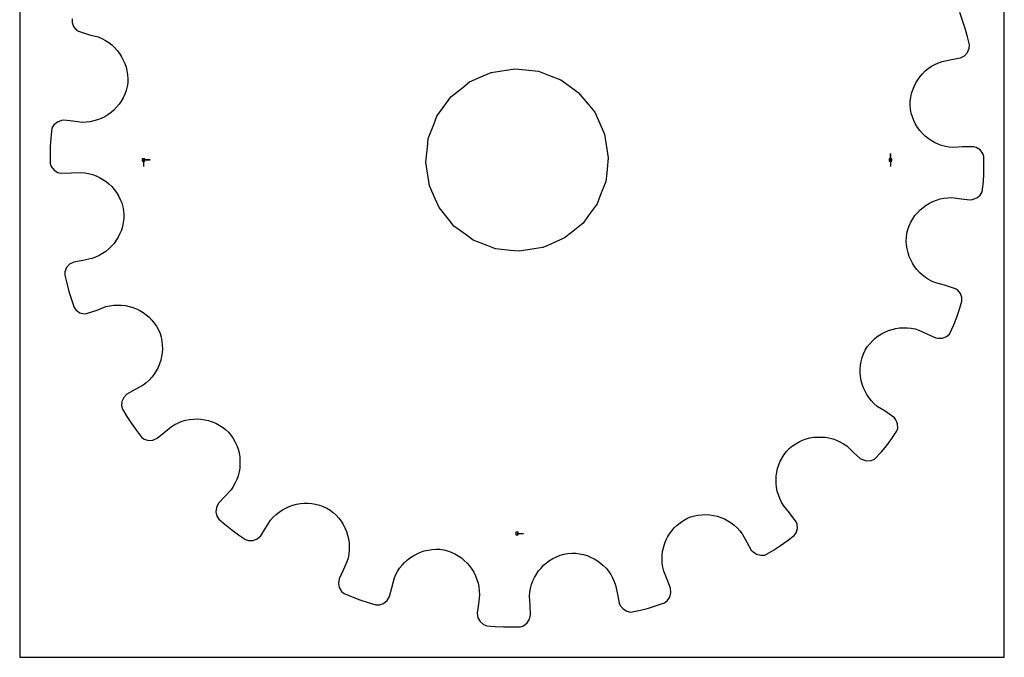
# Model space of a CAD drawing. Extents: x 0 to 216, y 0 to 279.
# Tile 1 of 2: x 0 to 216, y 0 to 140. Entities that reach past the tile are written whole.
import ezdxf

# ---------------------------------------------------------------- set-up
doc = ezdxf.new("R2010")
doc.units = 0

msp = doc.modelspace()

# ---------------------------------------------------------------- linework, layer by layer
at = {"layer": 'annotation', "color": 1}
for p, q in [((190.959435, 109.051908), (190.959435, 110.480658)), ((190.959435, 109.051908), (190.959435, 110.480658)), ((190.959435, 110.480658), (190.959435, 109.051908)), ((27.144382, 109.051908), (28.573132, 109.051908)), ((27.144382, 109.051908), (28.573132, 109.051908)), ((28.573132, 109.051908), (27.144382, 109.051908)), ((27.144382, 109.051908), (27.144382, 107.623158)), ((190.959435, 109.051908), (190.959435, 107.623158)), ((109.051908, 27.144382), (110.480658, 27.144382))]:
    msp.add_line(p, q, dxfattribs=at)
at = {"layer": 'boundary', "color": 5}
for p, q in [((206.742891, 139.649403), (206.161447, 141.378212)), ((11.487747, 139.978734), (11.481042, 139.232808)), ((11.481042, 139.232808), (11.809977, 138.306217)), ((11.809977, 138.306217), (12.432149, 137.544593)), ((207.338126, 137.87959), (206.742891, 139.649403)), ((12.432149, 137.544593), (12.871323, 137.283528)), ((12.871323, 137.283528), (15.284529, 136.518223)), ((15.284529, 136.518223), (17.222766, 136.019756)), ((17.222766, 136.019756), (18.031522, 135.673375)), ((207.793139, 136.068649), (207.338126, 137.87959)), ((208.237609, 134.299665), (207.793139, 136.068649)), ((18.031522, 135.673375), (18.795922, 135.263902)), ((18.795922, 135.263902), (19.514762, 134.794733)), ((19.514762, 134.794733), (20.184552, 134.270592)), ((20.184552, 134.270592), (20.803485, 133.695131)), ((208.200872, 133.554472), (208.237609, 134.299665)), ((20.803485, 133.695131), (21.369214, 133.072441)), ((21.369214, 133.072441), (21.879327, 132.406431)), ((21.879327, 132.406431), (22.331586, 131.701365)), ((22.331586, 131.701365), (22.723471, 130.960979)), ((206.25765, 131.458581), (207.15471, 131.923915)), ((207.15471, 131.923915), (207.818905, 132.648011)), ((207.818905, 132.648011), (208.200872, 133.554472)), ((22.723471, 130.960979), (23.052707, 130.189483)), ((23.052707, 130.189483), (23.316847, 129.390723)), ((199.224561, 129.103659), (199.923697, 129.588218)), ((199.923697, 129.588218), (200.668622, 130.014584)), ((200.668622, 130.014584), (201.455901, 130.379251)), ((201.455901, 130.379251), (202.283934, 130.677897)), ((202.283934, 130.677897), (204.294078, 131.072814)), ((204.294078, 131.072814), (206.25765, 131.458581)), ((23.316847, 129.390723), (23.513676, 128.569029)), ((23.513676, 128.569029), (23.640747, 127.728248)), ((23.640747, 127.728248), (23.695659, 126.872354)), ((197.424411, 127.340589), (197.972416, 127.975967)), ((197.972416, 127.975967), (198.573365, 128.564831)), ((198.573365, 128.564831), (199.224561, 129.103659)), ((23.676641, 126.005058), (23.580252, 125.131199)), ((23.695659, 126.872354), (23.676641, 126.005058)), ((196.125478, 125.194556), (196.498775, 125.945937)), ((196.498775, 125.945937), (196.932293, 126.662734)), ((196.932293, 126.662734), (197.424411, 127.340589)), ((23.055706, 123.465424), (22.693611, 122.687233)), ((23.352333, 124.281137), (23.055706, 123.465424)), ((23.580252, 125.131199), (23.352333, 124.281137)), ((195.397105, 122.770155), (195.572138, 123.60278)), ((195.572138, 123.60278), (195.815903, 124.412242)), ((195.815903, 124.412242), (196.125478, 125.194556)), ((21.787796, 121.255048), (21.251648, 120.606576)), ((22.269936, 121.949462), (21.787796, 121.255048)), ((22.693611, 122.687233), (22.269936, 121.949462)), ((195.263094, 121.050647), (195.293528, 121.917946)), ((195.308602, 120.171975), (195.263094, 121.050647)), ((195.293528, 121.917946), (195.397105, 122.770155)), ((19.353143, 118.967004), (18.635473, 118.532056)), ((20.030203, 119.4599), (19.353143, 118.967004)), ((20.664677, 120.007099), (20.030203, 119.4599)), ((21.251648, 120.606576), (20.664677, 120.007099)), ((195.487691, 119.310833), (195.308602, 120.171975)), ((195.737397, 118.4801), (195.487691, 119.310833)), ((7.509204, 116.763688), (7.052791, 116.042891)), ((8.259948, 117.37579), (7.509204, 116.763688)), ((9.175309, 117.69648), (8.259948, 117.37579)), ((9.679682, 117.780093), (9.175309, 117.69648)), ((11.666378, 117.540223), (9.679682, 117.780093)), ((13.700195, 117.294664), (11.666378, 117.540223)), ((14.579824, 117.32299), (13.700195, 117.294664)), ((15.441193, 117.426487), (14.579824, 117.32299)), ((16.28167, 117.601724), (15.441193, 117.426487)), ((17.096241, 117.846498), (16.28167, 117.601724)), ((17.882338, 118.157486), (17.096241, 117.846498)), ((18.635473, 118.532056), (17.882338, 118.157486)), ((196.054203, 117.683067), (195.737397, 118.4801)), ((196.435134, 116.922646), (196.054203, 117.683067)), ((196.875929, 116.202169), (196.435134, 116.922646)), ((7.052791, 116.042891), (6.794656, 113.870241)), ((197.374097, 115.524049), (196.875929, 116.202169)), ((197.92563, 114.892075), (197.374097, 115.524049)), ((198.526812, 114.309198), (197.92563, 114.892075)), ((6.794656, 113.870241), (6.6675, 112.007266)), ((199.174671, 113.778325), (198.526812, 114.309198)), ((199.866204, 113.302324), (199.174671, 113.778325)), ((200.596582, 112.884894), (199.866204, 113.302324)), ((201.362871, 112.529005), (200.596582, 112.884894)), ((202.162041, 112.237458), (201.362871, 112.529005)), ((6.6675, 112.007266), (6.686506, 110.183324)), ((6.686506, 110.183324), (6.705963, 108.316122)), ((202.990462, 112.013372), (202.162041, 112.237458)), ((203.844, 111.86031), (202.990462, 112.013372)), ((204.720204, 111.78074), (203.844, 111.86031)), ((206.717516, 111.905621), (204.720204, 111.78074)), ((209.249358, 111.923413), (206.717516, 111.905621)), ((209.74807, 111.810752), (209.249358, 111.923413)), ((210.574172, 111.278941), (209.74807, 111.810752)), ((211.173586, 110.499323), (210.574172, 111.278941)), ((211.397854, 109.787695), (211.173586, 110.499323)), ((6.705963, 108.316122), (6.930231, 107.604494)), ((211.417311, 107.920493), (211.397854, 109.787695)), ((6.930231, 107.604494), (7.529645, 106.824876)), ((7.529645, 106.824876), (8.355746, 106.293065)), ((8.355746, 106.293065), (8.854459, 106.180404)), ((8.854459, 106.180404), (11.386301, 106.198195)), ((11.386301, 106.198195), (13.383613, 106.323076)), ((13.383613, 106.323076), (14.259817, 106.243507)), ((14.259817, 106.243507), (15.113355, 106.090445)), ((15.113355, 106.090445), (15.941776, 105.866359)), ((15.941776, 105.866359), (16.740946, 105.574812)), ((211.309161, 104.233576), (211.436317, 106.096551)), ((211.436317, 106.096551), (211.417311, 107.920493)), ((16.740946, 105.574812), (17.507235, 105.218923)), ((17.507235, 105.218923), (18.237612, 104.801492)), ((18.237612, 104.801492), (18.929146, 104.325491)), ((18.929146, 104.325491), (19.577005, 103.794619)), ((19.577005, 103.794619), (20.178187, 103.211741)), ((211.051026, 102.060926), (211.309161, 104.233576)), ((20.178187, 103.211741), (20.72972, 102.579768)), ((20.72972, 102.579768), (21.227888, 101.901648)), ((21.227888, 101.901648), (21.668683, 101.18117)), ((210.594613, 101.340129), (211.051026, 102.060926)), ((21.668683, 101.18117), (22.049613, 100.42075)), ((22.049613, 100.42075), (22.36642, 99.623717)), ((22.36642, 99.623717), (22.616126, 98.792984)), ((198.750674, 99.136813), (199.468344, 99.571761)), ((199.468344, 99.571761), (200.221479, 99.946331)), ((200.221479, 99.946331), (201.007576, 100.257319)), ((201.007576, 100.257319), (201.822147, 100.502093)), ((201.822147, 100.502093), (202.662624, 100.67733)), ((202.662624, 100.67733), (203.523993, 100.780827)), ((203.523993, 100.780827), (204.403622, 100.809153)), ((204.403622, 100.809153), (206.437439, 100.563594)), ((206.437439, 100.563594), (208.424135, 100.323724)), ((208.424135, 100.323724), (208.928508, 100.407337)), ((208.928508, 100.407337), (209.843869, 100.728027)), ((209.843869, 100.728027), (210.594613, 101.340129)), ((22.616126, 98.792984), (22.795215, 97.931842)), ((22.795215, 97.931842), (22.840723, 97.053169)), ((196.316021, 96.848769), (196.852169, 97.49724)), ((196.852169, 97.49724), (197.43914, 98.096717)), ((197.43914, 98.096717), (198.073614, 98.643917)), ((198.073614, 98.643917), (198.750674, 99.136813)), ((22.706711, 95.333662), (22.531679, 94.501037)), ((22.810289, 96.185871), (22.706711, 95.333662)), ((22.840723, 97.053169), (22.810289, 96.185871)), ((195.048111, 94.638393), (195.410206, 95.416584)), ((195.410206, 95.416584), (195.833881, 96.154355)), ((195.833881, 96.154355), (196.316021, 96.848769)), ((21.978338, 92.90926), (21.605042, 92.15788)), ((22.287914, 93.691575), (21.978338, 92.90926)), ((22.531679, 94.501037), (22.287914, 93.691575)), ((194.427176, 92.098759), (194.523565, 92.972617)), ((194.523565, 92.972617), (194.751484, 93.822679)), ((194.751484, 93.822679), (195.048111, 94.638393)), ((20.679407, 90.763228), (20.131401, 90.12785)), ((21.171524, 91.441083), (20.679407, 90.763228)), ((21.605042, 92.15788), (21.171524, 91.441083)), ((194.408158, 91.231463), (194.427176, 92.098759)), ((194.46307, 90.375569), (194.408158, 91.231463)), ((18.879256, 89.000158), (18.18012, 88.515598)), ((19.530452, 89.538986), (18.879256, 89.000158)), ((20.131401, 90.12785), (19.530452, 89.538986)), ((194.590141, 89.534788), (194.46307, 90.375569)), ((194.78697, 88.713094), (194.590141, 89.534788)), ((195.05111, 87.914333), (194.78697, 88.713094)), ((11.846168, 86.645235), (10.949107, 86.179902)), ((13.809739, 87.031003), (11.846168, 86.645235)), ((15.819883, 87.425919), (13.809739, 87.031003)), ((16.647916, 87.724566), (15.819883, 87.425919)), ((17.435195, 88.089232), (16.647916, 87.724566)), ((18.18012, 88.515598), (17.435195, 88.089232)), ((195.380346, 87.142838), (195.05111, 87.914333)), ((195.772231, 86.402452), (195.380346, 87.142838)), ((196.224489, 85.697385), (195.772231, 86.402452)), ((9.902945, 84.549345), (9.866207, 83.804152)), ((10.284912, 85.455806), (9.902945, 84.549345)), ((10.949107, 86.179902), (10.284912, 85.455806)), ((196.734603, 85.031376), (196.224489, 85.697385)), ((197.300332, 84.408686), (196.734603, 85.031376)), ((197.919265, 83.833225), (197.300332, 84.408686)), ((9.866207, 83.804152), (10.310678, 82.035168)), ((198.589055, 83.309084), (197.919265, 83.833225)), ((199.307895, 82.839915), (198.589055, 83.309084)), ((200.072294, 82.430442), (199.307895, 82.839915)), ((200.881051, 82.08406), (200.072294, 82.430442)), ((202.819288, 81.585594), (200.881051, 82.08406)), ((10.310678, 82.035168), (10.765691, 80.224227)), ((10.765691, 80.224227), (11.360926, 78.454414)), ((205.232494, 80.820288), (202.819288, 81.585594)), ((205.671668, 80.559224), (205.232494, 80.820288)), ((206.29384, 79.797599), (205.671668, 80.559224)), ((11.360926, 78.454414), (11.942369, 76.725604)), ((206.057608, 76.343211), (206.61607, 78.125083)), ((206.622774, 78.871009), (206.29384, 79.797599)), ((206.61607, 78.125083), (206.622774, 78.871009)), ((11.942369, 76.725604), (12.375795, 76.118312)), ((12.375795, 76.118312), (13.186866, 75.561773)), ((14.64599, 75.358158), (17.004099, 76.140027)), ((17.004099, 76.140027), (18.909097, 76.893435)), ((18.909097, 76.893435), (19.767054, 77.088701)), ((19.767054, 77.088701), (20.626202, 77.206496)), ((20.626202, 77.206496), (21.483215, 77.249395)), ((21.483215, 77.249395), (22.333371, 77.219199)), ((22.333371, 77.219199), (23.172446, 77.117477)), ((23.172446, 77.117477), (23.996262, 76.946492)), ((23.996262, 76.946492), (24.800262, 76.70723)), ((24.800262, 76.70723), (25.580491, 76.402603)), ((25.580491, 76.402603), (26.332758, 76.034136)), ((26.332758, 76.034136), (27.052594, 75.603526)), ((27.052594, 75.603526), (27.735628, 75.112388)), ((205.512085, 74.602622), (206.057608, 76.343211)), ((13.186866, 75.561773), (14.136949, 75.311151)), ((14.136949, 75.311151), (14.64599, 75.358158)), ((27.735628, 75.112388), (28.378017, 74.563587)), ((28.378017, 74.563587), (28.975209, 73.958088)), ((28.975209, 73.958088), (29.522714, 73.297589)), ((204.815509, 72.87009), (205.512085, 74.602622)), ((29.522714, 73.297589), (30.016758, 72.584907)), ((30.016758, 72.584907), (30.45303, 71.821637)), ((30.45303, 71.821637), (30.768215, 70.999776)), ((188.984145, 70.931022), (189.728123, 71.319472)), ((189.728123, 71.319472), (190.500415, 71.64417)), ((190.500415, 71.64417), (191.296406, 71.903665)), ((191.296406, 71.903665), (192.113358, 72.095712)), ((192.113358, 72.095712), (192.945868, 72.218783)), ((192.945868, 72.218783), (193.789533, 72.271783)), ((193.789533, 72.271783), (194.639571, 72.252914)), ((194.639571, 72.252914), (195.492653, 72.160268)), ((195.492653, 72.160268), (196.344123, 71.992281)), ((196.344123, 71.992281), (197.189357, 71.747449)), ((197.189357, 71.747449), (199.04788, 70.885324)), ((203.898548, 70.883578), (204.815509, 72.87009)), ((30.768215, 70.999776), (31.007427, 70.165423)), ((31.007427, 70.165423), (31.171905, 69.323214)), ((31.171905, 69.323214), (31.262641, 68.477194)), ((186.38511, 68.769546), (186.970191, 69.397578)), ((186.970191, 69.397578), (187.600849, 69.968435)), ((187.600849, 69.968435), (188.274311, 70.479801)), ((188.274311, 70.479801), (188.984145, 70.931022)), ((199.04788, 70.885324), (200.863343, 70.043172)), ((200.863343, 70.043172), (201.368855, 69.966891)), ((201.368855, 69.966891), (202.349951, 69.991209)), ((202.349951, 69.991209), (203.241799, 70.339032)), ((203.241799, 70.339032), (203.898548, 70.883578)), ((31.280987, 67.63192), (31.228193, 66.79205)), ((31.262641, 68.477194), (31.280987, 67.63192)), ((185.010226, 66.545754), (185.371492, 67.347509)), ((185.371492, 67.347509), (185.850843, 68.085542)), ((185.850843, 68.085542), (186.38511, 68.769546)), ((30.914324, 65.146261), (30.655845, 64.349559)), ((31.105624, 65.962164), (30.914324, 65.146261)), ((31.228193, 66.79205), (31.105624, 65.962164)), ((184.372344, 64.057257), (184.511286, 64.896224)), ((184.511286, 64.896224), (184.723508, 65.727296)), ((184.723508, 65.727296), (185.010226, 66.545754)), ((29.941923, 62.830319), (29.488768, 62.11642)), ((30.331352, 63.575996), (29.941923, 62.830319)), ((30.655845, 64.349559), (30.331352, 63.575996)), ((184.305998, 63.214724), (184.372344, 64.057257)), ((184.310351, 62.373489), (184.305998, 63.214724)), ((28.397215, 60.804286), (27.760848, 60.214079)), ((28.973329, 61.43959), (28.397215, 60.804286)), ((29.488768, 62.11642), (28.973329, 61.43959)), ((184.384858, 61.538138), (184.310351, 62.373489)), ((184.528789, 60.712905), (184.384858, 61.538138)), ((184.740999, 59.902637), (184.528789, 60.712905)), ((25.317566, 58.7004), (23.527758, 57.703574)), ((27.065907, 59.674132), (25.317566, 58.7004)), ((27.760848, 60.214079), (27.065907, 59.674132)), ((185.02064, 59.111382), (184.740999, 59.902637)), ((185.36609, 58.34449), (185.02064, 59.111382)), ((185.777157, 57.605793), (185.36609, 58.34449)), ((22.81837, 56.983636), (22.410396, 56.089866)), ((23.527758, 57.703574), (22.81837, 56.983636)), ((186.252016, 56.900321), (185.777157, 57.605793)), ((186.790609, 56.232137), (186.252016, 56.900321)), ((187.391177, 55.606385), (186.790609, 56.232137)), ((22.410396, 56.089866), (22.327046, 55.109992)), ((22.327046, 55.109992), (22.522687, 54.389967)), ((22.522687, 54.389967), (23.514864, 52.808067)), ((188.05299, 55.02727), (187.391177, 55.606385)), ((189.742313, 53.954272), (188.05299, 55.02727)), ((23.514864, 52.808067), (24.484053, 51.262817)), ((35.596777, 51.746197), (36.414688, 51.980095)), ((36.414688, 51.980095), (37.243966, 52.14236)), ((37.243966, 52.14236), (38.080165, 52.233898)), ((38.080165, 52.233898), (38.919068, 52.255493)), ((38.919068, 52.255493), (39.754984, 52.206462)), ((39.754984, 52.206462), (40.584444, 52.08869)), ((40.584444, 52.08869), (41.401991, 51.901353)), ((41.401991, 51.901353), (42.203291, 51.645306)), ((191.801149, 52.480532), (189.742313, 53.954272)), ((192.138408, 52.096338), (191.801149, 52.480532)), ((192.494306, 51.180118), (192.138408, 52.096338)), ((24.484053, 51.262817), (25.597332, 49.763666)), ((25.597332, 49.763666), (26.684817, 48.299248)), ((31.679557, 49.306514), (33.25853, 50.611716)), ((33.25853, 50.611716), (34.014018, 51.062288)), ((34.014018, 51.062288), (34.794942, 51.440379)), ((34.794942, 51.440379), (35.596777, 51.746197)), ((42.203291, 51.645306), (42.984097, 51.322111)), ((42.984097, 51.322111), (43.738857, 50.930227)), ((43.738857, 50.930227), (44.463768, 50.471738)), ((44.463768, 50.471738), (45.153853, 49.94632)), ((45.153853, 49.94632), (45.804614, 49.354914)), ((192.284139, 49.489675), (192.520868, 50.197162)), ((192.520868, 50.197162), (192.494306, 51.180118)), ((26.684817, 48.299248), (27.284372, 47.85525)), ((27.284372, 47.85525), (28.227662, 47.577148)), ((28.227662, 47.577148), (29.208785, 47.632101)), ((29.208785, 47.632101), (30.137167, 48.031551)), ((30.137167, 48.031551), (31.679557, 49.306514)), ((45.804614, 49.354914), (46.358442, 48.671175)), ((46.358442, 48.671175), (46.843874, 47.951785)), ((46.843874, 47.951785), (47.260285, 47.200886)), ((170.902931, 47.260285), (171.679431, 47.608015)), ((171.679431, 47.608015), (172.477525, 47.886665)), ((172.477525, 47.886665), (173.29192, 48.09631)), ((173.29192, 48.09631), (174.119191, 48.23624)), ((174.119191, 48.23624), (174.953986, 48.306411)), ((174.953986, 48.306411), (175.791699, 48.306752)), ((175.791699, 48.306752), (176.627724, 48.237196)), ((176.627724, 48.237196), (177.457284, 48.097308)), ((177.457284, 48.097308), (178.276372, 47.88677)), ((178.276372, 47.88677), (179.079064, 47.605848)), ((179.079064, 47.605848), (179.862019, 47.254013)), ((190.145588, 46.480876), (191.202331, 47.967644)), ((191.202331, 47.967644), (192.284139, 49.489675)), ((47.260285, 47.200886), (47.608015, 46.424385)), ((47.608015, 46.424385), (47.886665, 45.626291)), ((47.886665, 45.626291), (48.09631, 44.811897)), ((168.157497, 45.153854), (168.748902, 45.804613)), ((168.748902, 45.804613), (169.432641, 46.358442)), ((169.432641, 46.358442), (170.152032, 46.843874)), ((170.152032, 46.843874), (170.902931, 47.260285)), ((179.862019, 47.254013), (180.619865, 46.831158)), ((180.619865, 46.831158), (181.347989, 46.337213)), ((181.347989, 46.337213), (182.849186, 44.942981)), ((188.947656, 45.048428), (190.145588, 46.480876)), ((48.09631, 44.811897), (48.23624, 43.984626)), ((48.23624, 43.984626), (48.306412, 43.14983)), ((166.781706, 42.984098), (167.173591, 43.738857)), ((167.173591, 43.738857), (167.632079, 44.463768)), ((167.632079, 44.463768), (168.157497, 45.153854)), ((182.849186, 44.942981), (184.315602, 43.581051)), ((184.315602, 43.581051), (184.772523, 43.352465)), ((184.772523, 43.352465), (185.713095, 43.072407)), ((186.680226, 43.130098), (187.461757, 43.4425)), ((187.461757, 43.4425), (188.947656, 45.048428)), ((48.237196, 41.476092), (48.097308, 40.646533)), ((48.306752, 42.312118), (48.237196, 41.476092)), ((48.306412, 43.14983), (48.306752, 42.312118)), ((166.015127, 40.584444), (166.202464, 41.401992)), ((166.202464, 41.401992), (166.458511, 42.203291)), ((166.458511, 42.203291), (166.781706, 42.984098)), ((185.713095, 43.072407), (186.680226, 43.130098)), ((47.605848, 39.024752), (47.254013, 38.241798)), ((47.88677, 39.827445), (47.605848, 39.024752)), ((48.097308, 40.646533), (47.88677, 39.827445)), ((165.848324, 38.919068), (165.897356, 39.754984)), ((165.869919, 38.080165), (165.848324, 38.919068)), ((165.897356, 39.754984), (166.015127, 40.584444)), ((46.337213, 36.755828), (44.975283, 35.289411)), ((46.831158, 37.483952), (46.337213, 36.755828)), ((47.254013, 38.241798), (46.831158, 37.483952)), ((165.961457, 37.243967), (165.869919, 38.080165)), ((166.123722, 36.414687), (165.961457, 37.243967)), ((44.975283, 35.289411), (43.581052, 33.788215)), ((166.35762, 35.596777), (166.123722, 36.414687)), ((166.663438, 34.794941), (166.35762, 35.596777)), ((167.041529, 34.014018), (166.663438, 34.794941)), ((43.129174, 32.884959), (43.016955, 31.907935)), ((43.581052, 33.788215), (43.129174, 32.884959)), ((57.605793, 32.326659), (58.34449, 32.737727)), ((58.34449, 32.737727), (59.111381, 33.083177)), ((59.111381, 33.083177), (59.902637, 33.362818)), ((59.902637, 33.362818), (60.712905, 33.575028)), ((60.712905, 33.575028), (61.538138, 33.718959)), ((61.538138, 33.718959), (62.373489, 33.793466)), ((62.373489, 33.793466), (63.214724, 33.797819)), ((63.214724, 33.797819), (64.057257, 33.731472)), ((64.057257, 33.731472), (64.896224, 33.592531)), ((64.896224, 33.592531), (65.727297, 33.380309)), ((65.727297, 33.380309), (66.545754, 33.093591)), ((66.545754, 33.093591), (67.347509, 32.732325)), ((67.347509, 32.732325), (68.085542, 32.252974)), ((167.492101, 33.25853), (167.041529, 34.014018)), ((168.767063, 31.716139), (167.492101, 33.25853)), ((43.016955, 31.907935), (43.24062, 30.950468)), ((43.24062, 30.950468), (43.649167, 30.326337)), ((43.649167, 30.326337), (45.081615, 29.128406)), ((55.02727, 30.050827), (55.606385, 30.712639)), ((55.606385, 30.712639), (56.232138, 31.313208)), ((56.232138, 31.313208), (56.900321, 31.851801)), ((56.900321, 31.851801), (57.605793, 32.326659)), ((68.085542, 32.252974), (68.769546, 31.718706)), ((68.769546, 31.718706), (69.397578, 31.133626)), ((69.397578, 31.133626), (69.968435, 30.502967)), ((69.968435, 30.502967), (70.479801, 29.829505)), ((145.51891, 30.016758), (146.28218, 30.453029)), ((146.28218, 30.453029), (147.104041, 30.768215)), ((147.104041, 30.768215), (147.938394, 31.007427)), ((147.938394, 31.007427), (148.780603, 31.171905)), ((148.780603, 31.171905), (149.626623, 31.262641)), ((149.626623, 31.262641), (150.471896, 31.280987)), ((150.471896, 31.280987), (151.311767, 31.228193)), ((151.311767, 31.228193), (152.141653, 31.105624)), ((152.141653, 31.105624), (152.957555, 30.914323)), ((152.957555, 30.914323), (153.754257, 30.655845)), ((153.754257, 30.655845), (154.527821, 30.331352)), ((154.527821, 30.331352), (155.273498, 29.941923)), ((170.26965, 29.678416), (168.767063, 31.716139)), ((45.081615, 29.128406), (46.480876, 27.958229)), ((52.855825, 26.632114), (53.928823, 28.321437)), ((53.928823, 28.321437), (55.02727, 30.050827)), ((70.479801, 29.829505), (70.931022, 29.119672)), ((70.931022, 29.119672), (71.319472, 28.375694)), ((71.319472, 28.375694), (71.64417, 27.603402)), ((142.991429, 27.735628), (143.54023, 28.378018)), ((143.54023, 28.378018), (144.145729, 28.975209)), ((144.145729, 28.975209), (144.806227, 29.522714)), ((144.806227, 29.522714), (145.51891, 30.016758)), ((155.273498, 29.941923), (155.987397, 29.488767)), ((155.987397, 29.488767), (156.664227, 28.973329)), ((156.664227, 28.973329), (157.299531, 28.397215)), ((157.299531, 28.397215), (157.889738, 27.760848)), ((170.248567, 27.284372), (170.526669, 28.227662)), ((170.471716, 29.208785), (170.26965, 29.678416)), ((170.526669, 28.227662), (170.471716, 29.208785)), ((46.480876, 27.958229), (48.002907, 26.876421)), ((48.002907, 26.876421), (49.489675, 25.819678)), ((51.180118, 25.609511), (52.096338, 25.965409)), ((52.096338, 25.965409), (52.855825, 26.632114)), ((71.64417, 27.603402), (71.903665, 26.80741)), ((71.903665, 26.80741), (72.095712, 25.990459)), ((72.095712, 25.990459), (72.218783, 25.157949)), ((141.701214, 25.580491), (142.069681, 26.332758)), ((142.069681, 26.332758), (142.50029, 27.052594)), ((142.50029, 27.052594), (142.991429, 27.735628)), ((157.889738, 27.760848), (158.429685, 27.065907)), ((158.429685, 27.065907), (159.426511, 25.276099)), ((168.305418, 25.571539), (169.804569, 26.684817)), ((169.804569, 26.684817), (170.248567, 27.284372)), ((49.489675, 25.819678), (50.197162, 25.582949)), ((50.197162, 25.582949), (51.180118, 25.609511)), ((72.218783, 25.157949), (72.271783, 24.314283)), ((72.271783, 24.314283), (72.252914, 23.464246)), ((140.98634, 23.172446), (141.157325, 23.996262)), ((141.157325, 23.996262), (141.396587, 24.800262)), ((141.396587, 24.800262), (141.701214, 25.580491)), ((159.426511, 25.276099), (160.400243, 23.527758)), ((165.2591, 23.491876), (166.841, 24.484053)), ((166.841, 24.484053), (168.305418, 25.571539)), ((71.992281, 21.759693), (71.747449, 20.91446)), ((72.160268, 22.611164), (71.992281, 21.759693)), ((72.252914, 23.464246), (72.160268, 22.611164)), ((85.031376, 21.369214), (85.697385, 21.879327)), ((85.697385, 21.879327), (86.402452, 22.331586)), ((86.402452, 22.331586), (87.142838, 22.723471)), ((87.142838, 22.723471), (87.914333, 23.052707)), ((87.914333, 23.052707), (88.713094, 23.316847)), ((88.713094, 23.316847), (89.534788, 23.513676)), ((89.534788, 23.513676), (90.375569, 23.640747)), ((90.375569, 23.640747), (91.231462, 23.695659)), ((91.231462, 23.695659), (92.098759, 23.676641)), ((92.098759, 23.676641), (92.972617, 23.580252)), ((92.972617, 23.580252), (93.822679, 23.352333)), ((93.822679, 23.352333), (94.638393, 23.055706)), ((94.638393, 23.055706), (95.416584, 22.693611)), ((95.416584, 22.693611), (96.154355, 22.269936)), ((96.154355, 22.269936), (96.848769, 21.787795)), ((96.848769, 21.787795), (97.497241, 21.251648)), ((116.202169, 21.227888), (116.922646, 21.668682)), ((116.922646, 21.668682), (117.683067, 22.049613)), ((117.683067, 22.049613), (118.4801, 22.36642)), ((118.4801, 22.36642), (119.310833, 22.616125)), ((119.310833, 22.616125), (120.171975, 22.795215)), ((120.171975, 22.795215), (121.050647, 22.840723)), ((121.050647, 22.840723), (121.917946, 22.810289)), ((121.917946, 22.810289), (122.770155, 22.706711)), ((122.770155, 22.706711), (123.602779, 22.531679)), ((123.602779, 22.531679), (124.412242, 22.287914)), ((124.412242, 22.287914), (125.194556, 21.978338)), ((125.194556, 21.978338), (125.945937, 21.605042)), ((125.945937, 21.605042), (126.662734, 21.171524)), ((140.854422, 21.483215), (140.884618, 22.33337)), ((140.884618, 22.33337), (140.98634, 23.172446)), ((160.400243, 23.527758), (160.764431, 23.168907)), ((160.764431, 23.168907), (161.572303, 22.611992)), ((161.572303, 22.611992), (162.50963, 22.368233)), ((162.50963, 22.368233), (163.358057, 22.426013)), ((163.358057, 22.426013), (165.2591, 23.491876)), ((71.747449, 20.91446), (70.905298, 19.098996)), ((82.839915, 18.795921), (83.309084, 19.514762)), ((83.309084, 19.514762), (83.833224, 20.184552)), ((83.833224, 20.184552), (84.408686, 20.803485)), ((84.408686, 20.803485), (85.031376, 21.369214)), ((97.497241, 21.251648), (98.096718, 20.664677)), ((98.096718, 20.664677), (98.643917, 20.030203)), ((98.643917, 20.030203), (99.136812, 19.353143)), ((113.778325, 18.929146), (114.309198, 19.577005)), ((114.309198, 19.577005), (114.892076, 20.178186)), ((114.892076, 20.178186), (115.524049, 20.72972)), ((115.524049, 20.72972), (116.202169, 21.227888)), ((126.662734, 21.171524), (127.340589, 20.679406)), ((127.340589, 20.679406), (127.975967, 20.131401)), ((127.975967, 20.131401), (128.564831, 19.530452)), ((128.564831, 19.530452), (129.103659, 18.879256)), ((140.897321, 20.626201), (140.854422, 21.483215)), ((141.015115, 19.767053), (140.897321, 20.626201)), ((141.210382, 18.909097), (141.015115, 19.767053)), ((70.905298, 19.098996), (70.043172, 17.240474)), ((82.08406, 17.222766), (82.430442, 18.031522)), ((82.430442, 18.031522), (82.839915, 18.795921)), ((99.136812, 19.353143), (99.571761, 18.635473)), ((99.571761, 18.635473), (99.946331, 17.882338)), ((99.946331, 17.882338), (100.257319, 17.096241)), ((112.529006, 16.740946), (112.884894, 17.507235)), ((112.884894, 17.507235), (113.302324, 18.237612)), ((113.302324, 18.237612), (113.778325, 18.929146)), ((129.103659, 18.879256), (129.588219, 18.18012)), ((129.588219, 18.18012), (130.014585, 17.435195)), ((130.014585, 17.435195), (130.379251, 16.647915)), ((141.946334, 17.048235), (141.210382, 18.909097)), ((70.043172, 17.240474), (69.892378, 16.241163)), ((69.892378, 16.241163), (70.087751, 15.27786)), ((70.087751, 15.27786), (70.596273, 14.436313)), ((81.075305, 13.300322), (81.573771, 15.238558)), ((81.573771, 15.238558), (82.08406, 17.222766)), ((100.257319, 17.096241), (100.502093, 16.28167)), ((100.502093, 16.28167), (100.67733, 15.441193)), ((100.67733, 15.441193), (100.780827, 14.579823)), ((111.86031, 14.259816), (112.013372, 15.113355)), ((112.013372, 15.113355), (112.237458, 15.941776)), ((112.237458, 15.941776), (112.529006, 16.740946)), ((130.379251, 16.647915), (130.677897, 15.819883)), ((130.677897, 15.819883), (131.063665, 13.856311)), ((142.699741, 15.143238), (141.946334, 17.048235)), ((142.792666, 14.136949), (142.699741, 15.143238)), ((70.596273, 14.436313), (71.177698, 13.968745)), ((71.177698, 13.968745), (72.91023, 13.272169)), ((72.91023, 13.272169), (74.602622, 12.591732)), ((80.559224, 12.432148), (81.075305, 13.300322)), ((100.809153, 13.700195), (100.569283, 11.713499)), ((100.780827, 14.579823), (100.809153, 13.700195)), ((111.780741, 13.383613), (111.86031, 14.259816)), ((111.908584, 11.338929), (111.780741, 13.383613)), ((131.063665, 13.856311), (131.458581, 11.846167)), ((141.985505, 12.375795), (142.542044, 13.186866)), ((142.542044, 13.186866), (142.792666, 14.136949)), ((74.602622, 12.591732), (76.384494, 12.03327)), ((76.384494, 12.03327), (78.125083, 11.487747)), ((78.125083, 11.487747), (78.871009, 11.481043)), ((78.871009, 11.481043), (79.7976, 11.809977)), ((79.7976, 11.809977), (80.559224, 12.432148)), ((100.569283, 11.713499), (100.323724, 9.679682)), ((112.033465, 9.341617), (111.908584, 11.338929)), ((131.458581, 11.846167), (131.693975, 11.392381)), ((131.693975, 11.392381), (132.290206, 10.613118)), ((137.87959, 10.765691), (139.608399, 11.347135)), ((139.608399, 11.347135), (141.378213, 11.94237)), ((141.378213, 11.94237), (141.985505, 12.375795)), ((100.323724, 9.679682), (100.489013, 8.682621)), ((100.489013, 8.682621), (100.97271, 7.827249)), ((111.810752, 8.355746), (112.033465, 9.341617)), ((132.290206, 10.613118), (133.106554, 10.09169)), ((133.106554, 10.09169), (133.931435, 9.884361)), ((133.931435, 9.884361), (136.110605, 10.32122)), ((136.110605, 10.32122), (137.87959, 10.765691)), ((100.97271, 7.827249), (101.716263, 7.183614)), ((101.716263, 7.183614), (102.413764, 6.918865)), ((102.413764, 6.918865), (104.276738, 6.791709)), ((104.276738, 6.791709), (106.096551, 6.6675)), ((106.096551, 6.6675), (107.963753, 6.686957)), ((107.963753, 6.686957), (109.787695, 6.705963)), ((109.787695, 6.705963), (110.499323, 6.930231)), ((110.499323, 6.930231), (111.278941, 7.529645)), ((111.278941, 7.529645), (111.810752, 8.355746))]:
    msp.add_line(p, q, dxfattribs=at)
at = {"layer": 'frame', "color": 5}
for p, q in [((0, 279.4), (0, 0)), ((215.9, 0), (215.9, 279.4)), ((0, 0), (215.9, 0))]:
    msp.add_line(p, q, dxfattribs=at)
at = {"layer": 'hole', "color": 5}
for p, q in [((98.634008, 126.154974), (101.664048, 127.494309)), ((101.664048, 127.494309), (103.415608, 128.268531)), ((103.415608, 128.268531), (105.307865, 128.563053)), ((105.307865, 128.563053), (108.5813, 129.072549)), ((108.5813, 129.072549), (110.91247, 128.821217)), ((110.91247, 128.821217), (113.77905, 128.512161)), ((113.77905, 128.512161), (115.980998, 127.660132)), ((115.980998, 127.660132), (118.654648, 126.625583)), ((97.142527, 124.953791), (98.634008, 126.154974)), ((118.654648, 126.625583), (120.157986, 125.527181)), ((120.157986, 125.527181), (122.472783, 123.835906)), ((94.562399, 122.875852), (97.142527, 124.953791)), ((122.472783, 123.835906), (124.684301, 121.29591)), ((91.478234, 118.654648), (93.432631, 121.329572)), ((93.432631, 121.329572), (94.562399, 122.875852)), ((124.684301, 121.29591), (126.11195, 119.523206)), ((126.11195, 119.523206), (126.929196, 117.71825)), ((89.591656, 113.77905), (90.787157, 116.868656)), ((90.787157, 116.868656), (91.478234, 118.654648)), ((126.929196, 117.71825), (128.268531, 114.688209)), ((128.268531, 114.688209), (128.778027, 111.414774)), ((89.386379, 111.87505), (89.591656, 113.77905)), ((89.031268, 108.5813), (89.386379, 111.87505)), ((128.778027, 111.414774), (129.072549, 109.522517)), ((27.430132, 109.337658), (26.858632, 109.337658)), ((26.858632, 109.337658), (26.858632, 108.766158)), ((26.858632, 108.766158), (27.430132, 108.766158)), ((27.430132, 108.766158), (27.430132, 109.337658)), ((89.32579, 106.689043), (89.031268, 108.5813)), ((129.072549, 109.522517), (128.717438, 106.228767)), ((191.245185, 109.337658), (190.673685, 109.337658)), ((190.673685, 109.337658), (190.673685, 108.766158)), ((190.673685, 108.766158), (191.245185, 108.766158)), ((191.245185, 108.766158), (191.245185, 109.337658)), ((89.835286, 103.415607), (89.32579, 106.689043)), ((128.717438, 106.228767), (128.51216, 104.324767)), ((128.51216, 104.324767), (127.316659, 101.235161)), ((91.174621, 100.385567), (89.835286, 103.415607)), ((91.948843, 98.634008), (91.174621, 100.385567)), ((126.625583, 99.449169), (124.671185, 96.774244)), ((127.316659, 101.235161), (126.625583, 99.449169)), ((94.026782, 96.05388), (91.948843, 98.634008)), ((95.227965, 94.562399), (94.026782, 96.05388)), ((123.541418, 95.227965), (120.96129, 93.150026)), ((124.671185, 96.774244), (123.541418, 95.227965)), ((97.90289, 92.608002), (95.227965, 94.562399)), ((120.96129, 93.150026), (119.469809, 91.948843)), ((99.449169, 91.478234), (97.90289, 92.608002)), ((102.538775, 90.282733), (99.449169, 91.478234)), ((119.469809, 91.948843), (116.439768, 90.609508)), ((104.324767, 89.591656), (102.538775, 90.282733)), ((107.618516, 89.236545), (104.324767, 89.591656)), ((109.522517, 89.031268), (107.618516, 89.236545)), ((112.795952, 89.540764), (109.522517, 89.031268)), ((114.688209, 89.835286), (112.795952, 89.540764)), ((116.439768, 90.609508), (114.688209, 89.835286)), ((109.337658, 27.430132), (108.766158, 27.430132)), ((108.766158, 27.430132), (108.766158, 26.858632)), ((108.766158, 26.858632), (109.337658, 26.858632)), ((109.337658, 26.858632), (109.337658, 27.430132))]:
    msp.add_line(p, q, dxfattribs=at)

doc.saveas('drawing.dxf')
